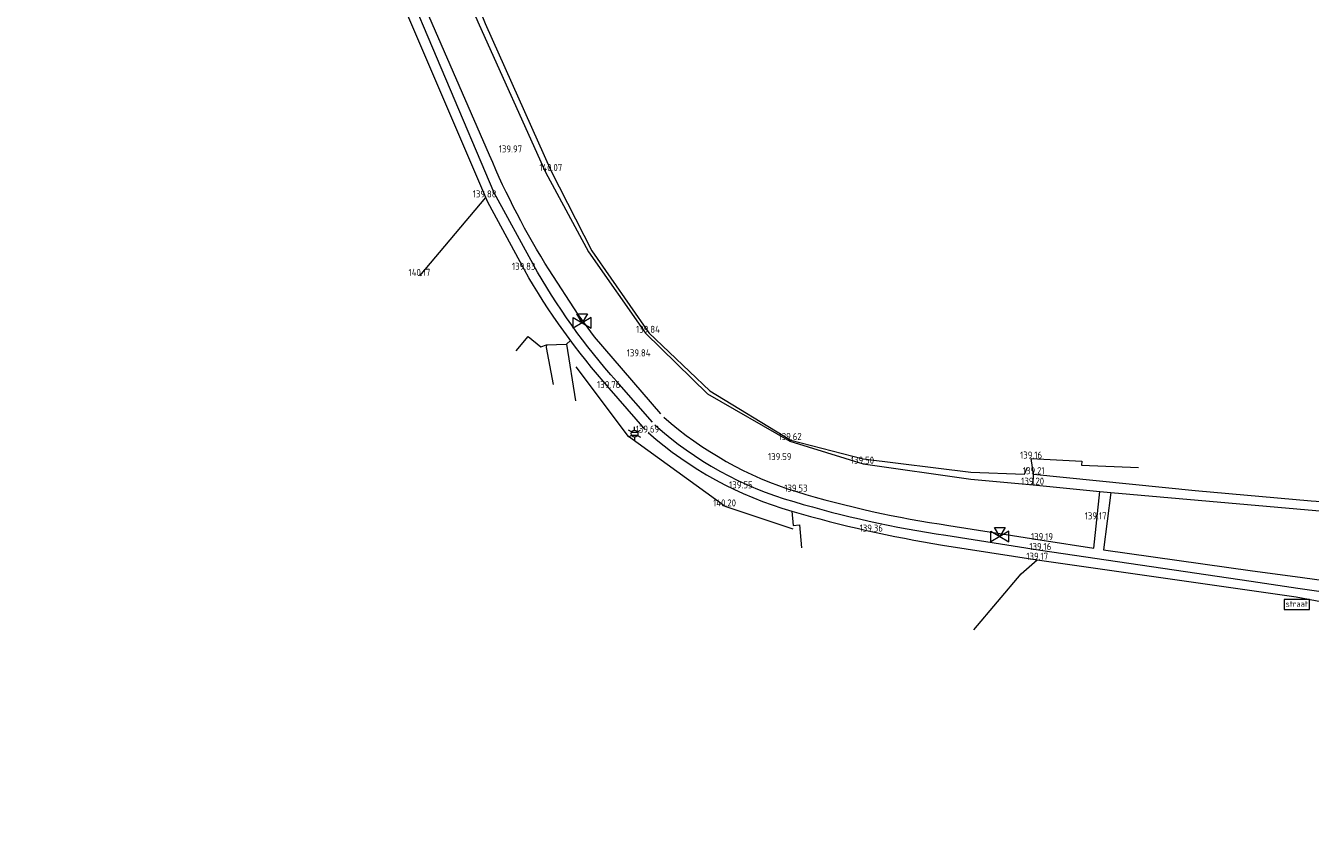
# Model space of a CAD drawing. Header units: metres. Extents: x 191745 to 192298, y 309714 to 309980.
# Tile 2 of 15: x 191795 to 191861, y 309775 to 309817. Entities that reach past the tile are written whole.
import ezdxf
from ezdxf.enums import TextEntityAlignment as Align

# ---------------------------------------------------------------- set-up
doc = ezdxf.new("R2010")
doc.units = ezdxf.units.M
doc.header["$LTSCALE"] = 0.2
doc.layers.get('0').update_dxf_attribs({"color": 252, "lineweight": 13})
for name, color, linetype, lineweight in [('B-ME-IE-MEUBILAIR_WEGMEUBILAIR_LICHTMAST-S', 252, 'Continuous', 13), ('B-ME-IE-MEUBILAIR_WEGMEUBILAIR_VERKEERSBORD-S', 252, 'Continuous', 13), ('B-ME-IE-TERREINAFSCHEIDING_KUNSTMATIG_MUUR-G', 252, 'IE-TERREINAFSCHEIDING-KUNSTMATIG-DICHT', 13), ('B-ME-IE-TERREINAFSCHEIDING_NATUURLIJK_HAAG-G', 252, 'IE-TERREINAFSCHEIDING-NATUURLIJK-HAAG', 13), ('B-ME-RI-HWA_HULPSTUK-S', 252, 'Continuous', 13), ('B-ME-VH-KANTVERHARDING-G', 252, 'Continuous', 13), ('B-ME-VH-VERHARDING_ASFALT-G', 252, 'Continuous', 13), ('X-XX-AL-MEETPUNT_DATA_HOOGTE-T18', 252, 'Continuous', 13)]:
    doc.layers.add(name, color=color, linetype=linetype, lineweight=lineweight)
doc.styles.add('ISO', font='iso.shx')
doc.styles.add('NLCS-ISO', font='NLCS-ISO.ttf', dxfattribs={"height": 1.8})
doc.styles.add('NLCS-ISO-ANNOTATIVE-T18', font='NLCS-ISO.ttf', dxfattribs={"height": 1.8})
doc.linetypes.add('IE-TERREINAFSCHEIDING-KUNSTMATIG-DICHT', pattern='A,8,-1,[82,NLCS.SHX,S=0.75,R=90,X=0,Y=0],-1', length=10)
doc.linetypes.add('IE-TERREINAFSCHEIDING-NATUURLIJK-HAAG', pattern='A,7,-1.5,[67,NLCS.SHX,S=0.75,R=45,X=0,Y=0],-1.5', length=10)

# ---------------------------------------------------------------- blocks, each defined once
blk = doc.blocks.new('B-SIE-WEG_LICHTMAST-SO')
at = {"color": 0, "linetype": 'ByBlock', "lineweight": -2}
for points in [[(-0.76, 0.44), (-1.52, 0.87)], [(-0.8, 0.35), (0.8, 0.35)], [(0, 0.87), (0, 1.75)], [(0.76, 0.44), (1.52, 0.87)], [(-0.76, -0.44), (-1.52, -0.88)], [(-0.8, -0.35), (0.8, -0.35)], [(0, -0.88), (0, -1.75)], [(0.76, -0.44), (1.52, -0.88)]]:
    blk.add_lwpolyline(points, dxfattribs=at)
blk.add_circle((0, 0), 0.875, dxfattribs=at)
at = {"color": 0, "linetype": 'ByBlock', "lineweight": -2, "style": 'NLCS-ISO-ANNOTATIVE-T18'}
blk.add_attdef('SYMBOOL', (2.5, -2.5), '', height=1.8, dxfattribs=at)
blk = doc.blocks.new('SRI-HULP_AFSLUITER_DRIEWEG-SO')
for p, q in [((2.3, 1.37), (-2.3, -1.37)), ((-2.3, 1.37), (2.3, -1.37)), ((2.3, -1.37), (2.3, 1.37))]:
    blk.add_line(p, q)
at = {"ltscale": 0.1}
blk.add_line((-2.3, -1.37), (-2.3, 1.37), dxfattribs=at)
at = {"ltscale": 0.1, "flags": 128}
blk.add_lwpolyline([(0, 0), (-1.37, 2.3), (1.37, 2.3)], close=True, dxfattribs=at)
blk = doc.blocks.new('SIE-WEG_VERKEERSBORD_STRAATNAAM-SO')
at = {"color": 0, "linetype": 'ByBlock', "lineweight": 18}
blk.add_lwpolyline([(-3.25, -1.25), (3.25, -1.25), (3.25, 1.25), (-3.25, 1.25)], close=True, dxfattribs=at)
at = {"color": 0, "linetype": 'ByBlock', "lineweight": 18, "style": 'NLCS-ISO'}
blk.add_text('straat', height=1.5, dxfattribs=at).set_placement((0, 0.15), align=Align.MIDDLE_CENTER)

msp = doc.modelspace()

# ---------------------------------------------------------------- linework, layer by layer
at = {"layer": 'B-ME-IE-TERREINAFSCHEIDING_KUNSTMATIG_MUUR-G'}
for points in [[(191820.115, 309799.941), (191820.74, 309800.673), (191821.384, 309800.148)], [(191834.227, 309790.87), (191830.756, 309792.018), (191825.838, 309795.58), (191823.172, 309799.133)], [(191834.222, 309791.042), (191834.544, 309791.076), (191834.64, 309789.92)], [(191843.425, 309785.731), (191845.838, 309788.586)]]:
    msp.add_lwpolyline(points, dxfattribs=at)
at = {"layer": 'B-ME-IE-TERREINAFSCHEIDING_NATUURLIJK_HAAG-G'}
for points in [[(191805.209, 309848.1), (191804.793, 309847.679), (191806.183, 309843.837), (191810.878, 309833.473), (191811.481, 309831.575), (191814.936, 309825.06), (191817.366, 309819.531), (191818.538, 309816.617), (191821.909, 309809.102)], [(191821.909, 309809.102), (191823.967, 309805.043)], [(191823.967, 309805.043), (191826.878, 309800.861), (191829.976, 309797.915), (191834.099, 309795.401), (191837.788, 309794.444), (191843.269, 309793.764), (191845.997, 309793.663), (191846.136, 309793.993)]]:
    msp.add_lwpolyline(points, dxfattribs=at)
at = {"layer": 'B-ME-VH-KANTVERHARDING-G'}
for points in [[(191826.689, 309795.938), (191824.864, 309798.044, -0.052475), (191820.542, 309804.07), (191818.671, 309807.516), (191813.594, 309819.419), (191807.653, 309831.355), (191801.405, 309844.322), (191799.734, 309847.245, 0.27714), (191795.867, 309849.429), (191795.162, 309849.51), (191795.17, 309850.073), (191795.152, 309850.574), (191796.66, 309850.379, -0.132423), (191799.673, 309849.059), (191802.203, 309852.16), (191802.943, 309851.555), (191802.565, 309851.075), (191802.231, 309851.335), (191800.038, 309848.642), (191801.362, 309846.618)], [(191827.068, 309796.312), (191825.24, 309798.382, -0.053983), (191820.979, 309804.358), (191818.996, 309807.996), (191814.077, 309819.619), (191808.142, 309831.589), (191801.885, 309844.547), (191800.227, 309847.573, 0.261722), (191795.904, 309849.936), (191795.17, 309850.073)], [(191827.49, 309796.739), (191824.116, 309800.657), (191823.285, 309801.789), (191821.805, 309804.066, -0.040975), (191818.764, 309809.917), (191814.478, 309819.792), (191808.575, 309831.871), (191802.377, 309844.743), (191801.362, 309846.618)], [(191846.441, 309793.128), (191846.465, 309793.662), (191854.685, 309792.831), (191860.588, 309792.309), (191864.949, 309792.025), (191870.513, 309791.849), (191879.631, 309791.792), (191881.069, 309791.818), (191885.28, 309791.976), (191887.725, 309792.182), (191894.032, 309792.945, 0.031357), (191904.912, 309795.294, 0.01885), (191914.691, 309798.234)], [(191827.644, 309796.567, 0.106188), (191834.398, 309792.774, 0.036831), (191842.143, 309791.053), (191846.894, 309790.302), (191849.537, 309789.897), (191849.83, 309792.786)], [(191826.845, 309795.781, 0.111209), (191834.152, 309791.779, 0.0305), (191841.826, 309790.053), (191846.645, 309789.302), (191859.823, 309787.419), (191862.43, 309786.931), (191863.785, 309786.161, -0.119617), (191870.059, 309779.864), (191872.388, 309775.014)], [(191827.189, 309796.173, 0.114127), (191834.253, 309792.264, 0.034443), (191841.99, 309790.551), (191846.807, 309789.799), (191857.545, 309788.22), (191859.922, 309787.864), (191862.749, 309787.442), (191864.168, 309786.579, -0.110285), (191870.435, 309780.225), (191872.839, 309775.234)]]:
    msp.add_lwpolyline(points, format="xyb", dxfattribs=at)
for points in [[(191818.565, 309807.757), (191815.195, 309803.763)], [(191822.895, 309800.464), (191822.683, 309800.292), (191823.144, 309797.391)], [(191821.384, 309800.148), (191821.662, 309800.244), (191822.683, 309800.292)], [(191821.662, 309800.244), (191821.643, 309800.12), (191821.997, 309798.231)], [(191846.465, 309793.662), (191846.339, 309794.458), (191848.925, 309794.332), (191848.908, 309794.116), (191851.796, 309793.998)], [(191850.39, 309792.73), (191850.026, 309789.802)], [(191834.152, 309791.779), (191834.222, 309791.042)], [(191845.838, 309788.586), (191846.645, 309789.302)]]:
    msp.add_lwpolyline(points, dxfattribs=at)
at = {"layer": 'B-ME-VH-VERHARDING_ASFALT-G'}
msp.add_lwpolyline([(191809.044, 309853.83), (191807.818, 309853.976), (191805.072, 309852.877, 0.315105), (191804.008, 309850.479), (191804.226, 309848.097), (191805.004, 309845.569), (191806.354, 309842.121), (191811.249, 309831.401), (191815.163, 309823.57), (191818.246, 309816.544), (191821.623, 309809.054), (191823.812, 309804.987), (191826.711, 309800.849), (191829.864, 309797.759), (191834.061, 309795.349), (191837.784, 309794.196), (191843.273, 309793.412), (191846.441, 309793.128), (191849.83, 309792.786), (191850.39, 309792.73), (191863.339, 309791.592)], format="xyb", dxfattribs=at)
msp.add_lwpolyline([(191850.026, 309789.802), (191857.605, 309788.736), (191860.029, 309788.412), (191863.079, 309787.991), (191863.339, 309791.592)], dxfattribs=at)

# ---------------------------------------------------------------- block references
at = {"layer": 'B-ME-IE-MEUBILAIR_WEGMEUBILAIR_LICHTMAST-S', "xscale": 0.2, "yscale": 0.2, "zscale": 0.2}
msp.add_blockref('B-SIE-WEG_LICHTMAST-SO', (191826.148, 309795.729), dxfattribs=at)
at = {"layer": 'B-ME-IE-MEUBILAIR_WEGMEUBILAIR_VERKEERSBORD-S', "xscale": 0.2, "yscale": 0.2, "zscale": 0.2}
msp.add_blockref('SIE-WEG_VERKEERSBORD_STRAATNAAM-SO', (191859.864, 309787.027), dxfattribs=at)
at = {"layer": 'B-ME-RI-HWA_HULPSTUK-S', "xscale": 0.2, "yscale": 0.2, "zscale": 0.2}
for p in [(191823.479, 309801.377), (191844.748, 309790.49)]:
    msp.add_blockref('SRI-HULP_AFSLUITER_DRIEWEG-SO', p, dxfattribs=at)

# ---------------------------------------------------------------- texts
at = {"layer": 'X-XX-AL-MEETPUNT_DATA_HOOGTE-T18', "style": 'ISO'}
for s, p in [('139.97', (191820.424, 309810.049)), ('140.07', (191822.467, 309809.102)), ('139.88', (191819.123, 309807.757)), ('139.83', (191821.1, 309804.07)), ('140.17', (191815.753, 309803.763)), ('139.84', (191827.436, 309800.861)), ('139.84', (191826.961, 309799.661)), ('139.76', (191825.422, 309798.044)), ('139.69', (191827.403, 309795.781)), ('139.62', (191834.657, 309795.401)), ('139.59', (191834.139, 309794.378)), ('139.50', (191838.342, 309794.196)), ('139.16', (191846.897, 309794.458)), ('139.21', (191847.023, 309793.662)), ('139.55', (191832.157, 309792.94)), ('139.53', (191834.956, 309792.774)), ('139.20', (191846.999, 309793.128)), ('140.20', (191831.314, 309792.018)), ('139.17', (191850.175, 309791.359)), ('139.36', (191838.79, 309790.739)), ('139.19', (191847.452, 309790.302)), ('139.16', (191847.365, 309789.799)), ('139.17', (191847.203, 309789.302))]:
    msp.add_text(s, height=0.36, dxfattribs=at).set_placement(p, align=Align.RIGHT)

doc.saveas('drawing.dxf')
